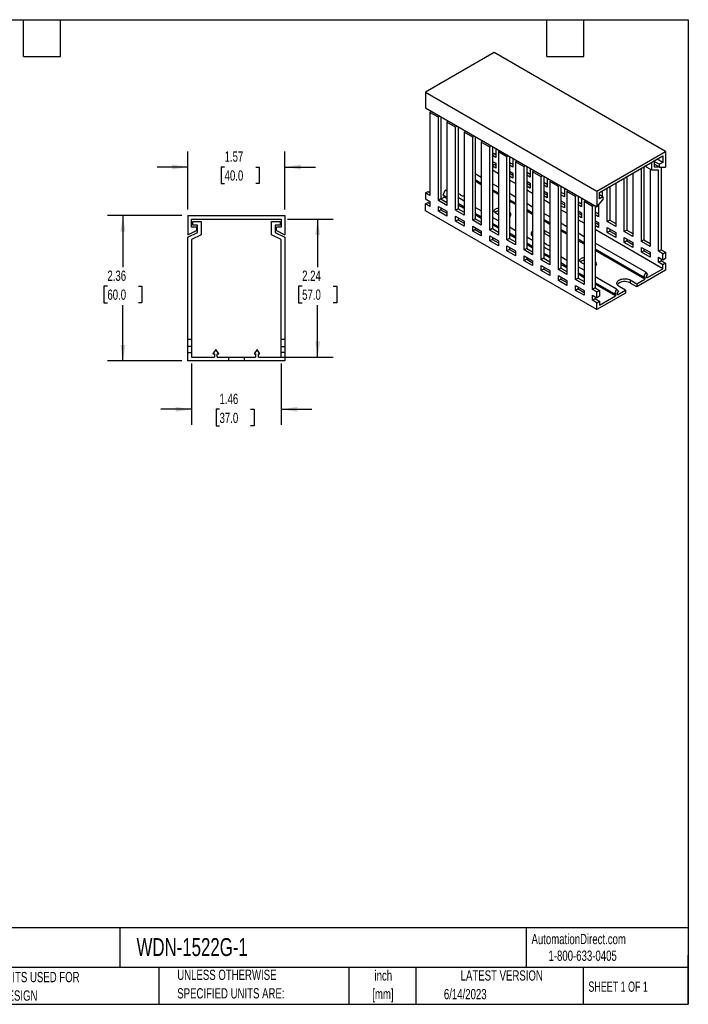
# Model space of a CAD drawing. Header units: inches. Extents: x 0.5 to 21.5, y 0.5 to 16.5.
# Tile 2 of 2: x 10.6 to 21.5, y 0.5 to 16.5. Entities that reach past the tile are written whole.
import ezdxf

# ---------------------------------------------------------------- set-up
doc = ezdxf.new("R2010")
doc.units = ezdxf.units.IN
doc.header["$LTSCALE"] = 2
doc.header["$MEASUREMENT"] = 0
doc.layers.add('DIMENSIONS', color=140, linetype='Continuous', lineweight=25)
doc.layers.add('TEXT', color=140, linetype='Continuous', lineweight=25)
doc.styles.add('SLDTEXTSTYLE0', font='TXT', dxfattribs={"width": 0.7})
doc.styles.add('SLDTEXTSTYLE1', font='TXT', dxfattribs={"width": 0.65})
doc.dimstyles.new('SLDDIMSTYLE0', dxfattribs={"dimtxt": 0.169922, "dimasz": 0.26, "dimexe": 0, "dimexo": 0.0625, "dimgap": 0.04248, "dimtad": 0, "dimtih": 1, "dimtoh": 1, "dimrnd": 1e-09, "dimzin": 12, "dimdsep": 46, "dimtxsty": 'SLDTEXTSTYLE0', "dimsah": 1, "dimcen": 0.09, "dimadec": 0, "dimazin": 3, "dimtfac": 1, "dimtofl": 0, "dimtmove": 0, "dimatfit": 3, "dimfxl": 0, "dimfrac": 2, "dimtolj": 1, "dimtzin": 12, "dimarcsym": 0})
doc.dimstyles.new('SLDDIMSTYLE3', dxfattribs={"dimtxt": 0.169922, "dimasz": 0.26, "dimexe": 0, "dimexo": 0.0625, "dimgap": 0.04248, "dimtad": 0, "dimtih": 1, "dimtoh": 1, "dimrnd": 1e-09, "dimzin": 12, "dimdsep": 46, "dimtxsty": 'SLDTEXTSTYLE0', "dimsah": 1, "dimcen": 0.09, "dimadec": 0, "dimazin": 3, "dimtfac": 1, "dimtmove": 0, "dimatfit": 0, "dimfxl": 0, "dimfrac": 2, "dimtolj": 1, "dimtzin": 12, "dimarcsym": 0})

# ---------------------------------------------------------------- blocks, each defined once
blk = doc.blocks.new('SW_NOTE_0')
at = {"layer": 'TEXT', "color": 0, "char_height": 0.1667, "attachment_point": 2, "style": 'SLDTEXTSTYLE0'}
for s, insert in [('inch', (0.25, 0.215)), ('[mm]', (0.244, -0.086))]:
    blk.add_mtext(s, dxfattribs=dict(at, insert=insert))
blk = doc.blocks.new('SW_NOTE_0_1')
at = {"layer": 'TEXT', "color": 0, "char_height": 0.16667, "attachment_point": 1, "style": 'SLDTEXTSTYLE0'}
for s, insert in [('UNLESS OTHERWISE', (0, 0.215)), ('SPECIFIED UNITS ARE:', (0, -0.086))]:
    blk.add_mtext(s, dxfattribs=dict(at, insert=insert))
blk = doc.blocks.new('SW_NOTE_0_5')
at = {"layer": 'TEXT', "color": 0, "char_height": 0.16667, "attachment_point": 1, "style": 'SLDTEXTSTYLE0'}
for s, insert in [('INCH UNITS USED FOR', (0, 0.215)), ('PART DESIGN', (0, -0.086))]:
    blk.add_mtext(s, dxfattribs=dict(at, insert=insert))
blk = doc.blocks.new('_D_4')
at = {"layer": 'DIMENSIONS'}
for p, q in [((13.43, 10.915), (13.43, 9.919)), ((14.886, 10.915), (14.886, 9.919)), ((13.43, 10.169), (12.93, 10.169)), ((13.884, 10.169), (13.827, 10.169)), ((13.827, 10.169), (13.827, 9.899)), ((14.389, 10.169), (14.446, 10.169)), ((14.446, 10.169), (14.446, 9.899)), ((14.886, 10.169), (15.386, 10.169)), ((13.827, 9.899), (13.884, 9.899)), ((14.446, 9.899), (14.389, 9.899))]:
    blk.add_line(p, q, dxfattribs=at)
for points in [[(13.43, 10.169), (13.17, 10.209), (13.17, 10.129)], [(14.886, 10.169), (15.146, 10.129), (15.146, 10.209)]]:
    blk.add_solid(points, dxfattribs=at)
at = {"layer": 'DIMENSIONS', "char_height": 0.1667, "attachment_point": 1, "style": 'SLDTEXTSTYLE0'}
for s, insert in [('1.46', (13.884, 10.422)), ('37.0', (13.884, 10.113))]:
    blk.add_mtext(s, dxfattribs=dict(at, insert=insert))
blk = doc.blocks.new('_D_5')
at = {"layer": 'DIMENSIONS'}
for p, q in [((13.37, 13.418), (13.37, 14.356)), ((14.945, 13.418), (14.945, 14.356)), ((13.37, 14.106), (12.87, 14.106)), ((13.966, 14.106), (13.909, 14.106)), ((13.909, 14.106), (13.909, 13.836)), ((14.471, 14.106), (14.528, 14.106)), ((14.528, 14.106), (14.528, 13.836)), ((14.945, 14.106), (15.445, 14.106)), ((13.909, 13.836), (13.966, 13.836)), ((14.528, 13.836), (14.471, 13.836))]:
    blk.add_line(p, q, dxfattribs=at)
for points in [[(13.37, 14.106), (13.11, 14.146), (13.11, 14.066)], [(14.945, 14.106), (15.205, 14.066), (15.205, 14.146)]]:
    blk.add_solid(points, dxfattribs=at)
at = {"layer": 'DIMENSIONS', "char_height": 0.1667, "attachment_point": 1, "style": 'SLDTEXTSTYLE0'}
for s, insert in [('1.57', (13.966, 14.359)), ('40.0', (13.966, 14.051))]:
    blk.add_mtext(s, dxfattribs=dict(at, insert=insert))
blk = doc.blocks.new('_D_6')
at = {"layer": 'DIMENSIONS'}
for p, q in [((14.986, 13.259), (15.728, 13.259)), ((15.478, 13.259), (15.478, 12.478)), ((15.226, 12.17), (15.169, 12.17)), ((15.169, 12.17), (15.169, 11.9)), ((15.731, 12.17), (15.788, 12.17)), ((15.788, 12.17), (15.788, 11.9)), ((15.169, 11.9), (15.226, 11.9)), ((15.478, 11.015), (15.478, 11.862)), ((15.788, 11.9), (15.731, 11.9)), ((14.569, 11.015), (15.728, 11.015))]:
    blk.add_line(p, q, dxfattribs=at)
for points in [[(15.478, 13.259), (15.438, 12.999), (15.518, 12.999)], [(15.478, 11.015), (15.518, 11.275), (15.438, 11.275)]]:
    blk.add_solid(points, dxfattribs=at)
at = {"layer": 'DIMENSIONS', "char_height": 0.1667, "attachment_point": 1, "style": 'SLDTEXTSTYLE0'}
for s, insert in [('2.24', (15.226, 12.423)), ('57.0', (15.226, 12.115))]:
    blk.add_mtext(s, dxfattribs=dict(at, insert=insert))
blk = doc.blocks.new('_D_7')
at = {"layer": 'DIMENSIONS'}
for p, q in [((13.27, 13.318), (12.064, 13.318)), ((12.314, 13.318), (12.314, 12.478)), ((12.062, 12.17), (12.005, 12.17)), ((12.005, 12.17), (12.005, 11.9)), ((12.567, 12.17), (12.624, 12.17)), ((12.624, 12.17), (12.624, 11.9)), ((12.005, 11.9), (12.062, 11.9)), ((12.314, 10.956), (12.314, 11.862)), ((12.624, 11.9), (12.567, 11.9)), ((13.27, 10.956), (12.064, 10.956))]:
    blk.add_line(p, q, dxfattribs=at)
for points in [[(12.314, 13.318), (12.274, 13.058), (12.354, 13.058)], [(12.314, 10.956), (12.354, 11.216), (12.274, 11.216)]]:
    blk.add_solid(points, dxfattribs=at)
at = {"layer": 'DIMENSIONS', "char_height": 0.1667, "attachment_point": 1, "style": 'SLDTEXTSTYLE0'}
for s, insert in [('2.36', (12.062, 12.423)), ('60.0', (12.062, 12.115))]:
    blk.add_mtext(s, dxfattribs=dict(at, insert=insert))

msp = doc.modelspace()

# ---------------------------------------------------------------- linework, layer by layer
for p, q in [((18.345, 15.966), (17.231, 15.323)), ((21.128, 14.359), (18.345, 15.966)), ((17.231, 15.323), (20.015, 13.716)), ((17.231, 15.323), (17.231, 15.066)), ((17.231, 15.066), (20.015, 13.459)), ((17.319, 15.015), (17.301, 14.994)), ((17.301, 14.994), (17.301, 13.644)), ((17.44, 14.914), (17.301, 14.994)), ((17.44, 14.914), (17.458, 14.935)), ((17.44, 13.563), (17.44, 14.914)), ((17.489, 14.917), (17.482, 14.908)), ((17.482, 14.908), (17.482, 13.588)), ((17.598, 14.855), (17.579, 14.833)), ((17.579, 14.833), (17.579, 13.483)), ((17.718, 14.753), (17.579, 14.833)), ((17.718, 14.753), (17.737, 14.774)), ((17.718, 13.403), (17.718, 14.753)), ((17.768, 14.756), (17.76, 14.747)), ((17.76, 14.747), (17.76, 13.427)), ((17.876, 14.694), (17.857, 14.673)), ((17.857, 14.673), (17.857, 13.322)), ((17.997, 14.592), (17.857, 14.673)), ((17.997, 14.592), (18.015, 14.614)), ((17.997, 13.242), (17.997, 14.592)), ((18.046, 14.596), (18.038, 14.587)), ((18.038, 14.587), (18.038, 13.266)), ((18.154, 14.533), (18.136, 14.512)), ((18.136, 14.512), (18.136, 13.162)), ((18.275, 14.431), (18.136, 14.512)), ((18.275, 14.431), (18.294, 14.453)), ((18.275, 13.081), (18.275, 14.431)), ((18.325, 14.435), (18.317, 14.426)), ((18.317, 14.426), (18.317, 13.105)), ((18.372, 14.407), (18.372, 14.263)), ((18.345, 14.327), (18.317, 14.311)), ((18.372, 14.263), (18.317, 14.295)), ((18.345, 14.327), (18.372, 14.311)), ((18.433, 14.373), (18.414, 14.351)), ((18.414, 14.351), (18.414, 13.001)), ((18.553, 14.271), (18.414, 14.351)), ((18.553, 14.271), (18.572, 14.292)), ((18.553, 12.921), (18.553, 14.271)), ((18.603, 14.274), (18.595, 14.265)), ((18.595, 14.265), (18.595, 12.945)), ((18.651, 14.247), (18.651, 14.102)), ((20.015, 13.716), (21.128, 14.359)), ((20.057, 13.692), (21.087, 14.287)), ((21.087, 14.287), (21.087, 14.182)), ((21.128, 14.359), (21.128, 14.102)), ((18.317, 14.198), (18.372, 14.166)), ((18.317, 14.134), (18.345, 14.15)), ((18.372, 14.086), (18.317, 14.118)), ((18.345, 14.15), (18.372, 14.134)), ((18.372, 14.166), (18.372, 14.086)), ((18.595, 14.182), (18.651, 14.15)), ((18.651, 14.102), (18.595, 14.134)), ((18.711, 14.212), (18.693, 14.19)), ((18.693, 14.19), (18.693, 12.84)), ((18.832, 14.11), (18.693, 14.19)), ((18.832, 14.11), (18.85, 14.132)), ((18.832, 12.76), (18.832, 14.11)), ((18.881, 14.114), (18.874, 14.104)), ((18.874, 14.104), (18.874, 12.784)), ((18.929, 14.086), (18.929, 13.941)), ((20.739, 12.896), (20.739, 14.086)), ((20.78, 14.11), (20.78, 12.921)), ((20.906, 14.056), (20.796, 14.119)), ((20.906, 14.056), (20.906, 14.182)), ((21.003, 14.239), (20.947, 14.207)), ((20.947, 14.207), (20.947, 14.11)), ((20.947, 14.198), (21.031, 14.15)), ((21.031, 14.102), (20.947, 14.15)), ((20.947, 14.11), (21.017, 14.11)), ((21.087, 14.182), (20.996, 14.235)), ((21.003, 14.239), (21.003, 14.239)), ((21.087, 14.182), (21.031, 14.15)), ((21.031, 14.102), (21.031, 14.15)), ((21.031, 14.102), (21.128, 14.102)), ((21.059, 14.102), (21.059, 12.76)), ((18.136, 13.938), (18.038, 13.994)), ((18.112, 13.952), (18.136, 13.965)), ((18.414, 13.997), (18.317, 14.054)), ((18.595, 14.038), (18.651, 14.005)), ((18.595, 14.005), (18.651, 13.973)), ((18.651, 13.925), (18.595, 13.957)), ((18.651, 14.005), (18.651, 13.925)), ((18.874, 14.021), (18.929, 13.989)), ((18.929, 13.941), (18.874, 13.973)), ((18.99, 14.051), (18.971, 14.03)), ((18.971, 14.03), (18.971, 12.68)), ((19.11, 13.949), (18.971, 14.03)), ((19.11, 13.949), (19.129, 13.971)), ((19.11, 12.599), (19.11, 13.949)), ((19.16, 13.953), (19.152, 13.944)), ((19.152, 13.944), (19.152, 12.623)), ((19.208, 13.925), (19.208, 13.78)), ((20.46, 13.057), (20.46, 13.925)), ((20.502, 13.949), (20.502, 13.081)), ((20.6, 14.006), (20.6, 12.977)), ((20.878, 14.072), (20.878, 12.816)), ((21.017, 14.056), (20.906, 14.056)), ((21.017, 12.736), (21.017, 14.056)), ((18.136, 13.84), (18.038, 13.897)), ((18.136, 13.817), (18.038, 13.874)), ((18.414, 13.777), (18.317, 13.834)), ((18.693, 13.837), (18.595, 13.893)), ((18.874, 13.877), (18.929, 13.845)), ((18.874, 13.845), (18.929, 13.813)), ((18.929, 13.764), (18.874, 13.796)), ((18.929, 13.845), (18.929, 13.764)), ((19.152, 13.861), (19.208, 13.829)), ((19.208, 13.78), (19.152, 13.813)), ((19.268, 13.89), (19.249, 13.869)), ((19.249, 13.869), (19.249, 12.519)), ((19.389, 13.789), (19.249, 13.869)), ((19.389, 13.789), (19.407, 13.81)), ((19.389, 12.438), (19.389, 13.789)), ((19.438, 13.792), (19.43, 13.783)), ((19.43, 13.783), (19.43, 12.463)), ((19.486, 13.765), (19.486, 13.62)), ((20.182, 13.218), (20.182, 13.765)), ((20.224, 13.789), (20.224, 13.242)), ((20.321, 13.845), (20.321, 13.138)), ((17.231, 13.684), (17.273, 13.708)), ((17.231, 13.684), (17.231, 13.588)), ((17.301, 13.644), (17.231, 13.684)), ((17.273, 13.708), (17.301, 13.692)), ((17.482, 13.588), (17.534, 13.618)), ((17.517, 13.651), (17.551, 13.729)), ((17.579, 13.615), (17.517, 13.651)), ((17.534, 13.618), (17.534, 13.641)), ((17.579, 13.592), (17.534, 13.618)), ((17.579, 13.713), (17.551, 13.729)), ((17.802, 13.652), (17.76, 13.676)), ((17.857, 13.552), (17.76, 13.609)), ((18.414, 13.68), (18.317, 13.736)), ((18.414, 13.657), (18.317, 13.713)), ((18.693, 13.617), (18.595, 13.673)), ((18.971, 13.676), (18.874, 13.732)), ((19.152, 13.716), (19.208, 13.684)), ((19.152, 13.684), (19.208, 13.652)), ((19.208, 13.604), (19.152, 13.636)), ((19.208, 13.684), (19.208, 13.604)), ((19.43, 13.7), (19.486, 13.668)), ((19.486, 13.62), (19.43, 13.652)), ((19.546, 13.73), (19.528, 13.708)), ((19.528, 13.708), (19.528, 12.358)), ((19.667, 13.628), (19.528, 13.708)), ((19.667, 13.628), (19.685, 13.649)), ((19.667, 12.278), (19.667, 13.628)), ((19.717, 13.631), (19.709, 13.622)), ((19.709, 13.622), (19.709, 12.302)), ((19.764, 13.604), (19.764, 13.459)), ((20.015, 13.716), (20.015, 13.459)), ((20.057, 13.588), (20.057, 13.692)), ((20.112, 13.62), (20.057, 13.652)), ((20.112, 13.62), (20.057, 13.588)), ((20.098, 13.716), (20.098, 13.628)), ((20.112, 13.62), (20.112, 13.572)), ((17.231, 13.588), (17.301, 13.547)), ((17.231, 13.507), (17.273, 13.531)), ((17.231, 13.395), (17.231, 13.507)), ((17.301, 13.467), (17.231, 13.507)), ((17.273, 13.531), (17.301, 13.515)), ((17.301, 13.547), (17.301, 13.467)), ((17.482, 13.588), (17.44, 13.563)), ((17.579, 13.483), (17.44, 13.563)), ((17.44, 13.387), (17.44, 13.467)), ((17.44, 13.467), (17.579, 13.387)), ((17.482, 13.588), (17.579, 13.531)), ((17.482, 13.443), (17.482, 13.411)), ((17.857, 13.455), (17.76, 13.511)), ((17.857, 13.432), (17.76, 13.488)), ((18.136, 13.392), (18.038, 13.448)), ((18.693, 13.519), (18.595, 13.575)), ((18.693, 13.496), (18.595, 13.552)), ((18.971, 13.456), (18.874, 13.512)), ((19.249, 13.515), (19.152, 13.571)), ((19.43, 13.555), (19.486, 13.523)), ((19.43, 13.523), (19.486, 13.491)), ((19.486, 13.443), (19.43, 13.475)), ((19.486, 13.523), (19.486, 13.443)), ((19.709, 13.539), (19.764, 13.507)), ((19.764, 13.459), (19.709, 13.491)), ((19.825, 13.569), (19.806, 13.548)), ((19.806, 13.548), (19.806, 12.197)), ((19.945, 13.467), (19.806, 13.548)), ((19.945, 13.467), (19.964, 13.489)), ((19.945, 12.117), (19.945, 13.467)), ((19.995, 13.471), (19.987, 13.462)), ((19.987, 13.462), (19.987, 12.141)), ((20.015, 13.459), (20.112, 13.572)), ((20.043, 13.491), (20.043, 13.298)), ((13.37, 13.318), (13.37, 13.003)), ((13.37, 13.318), (14.945, 13.318)), ((14.945, 13.318), (14.945, 13.003)), ((20.015, 11.788), (17.231, 13.395)), ((17.482, 13.411), (17.44, 13.387)), ((17.579, 13.306), (17.44, 13.387)), ((17.482, 13.411), (17.579, 13.354)), ((17.579, 13.387), (17.579, 13.306)), ((17.76, 13.427), (17.718, 13.403)), ((17.857, 13.322), (17.718, 13.403)), ((17.718, 13.226), (17.718, 13.306)), ((17.718, 13.306), (17.857, 13.226)), ((17.76, 13.427), (17.857, 13.371)), ((17.76, 13.282), (17.76, 13.25)), ((18.136, 13.294), (18.038, 13.35)), ((18.136, 13.271), (18.038, 13.327)), ((18.414, 13.231), (18.317, 13.287)), ((18.414, 13.33), (18.372, 13.354)), ((18.971, 13.358), (18.874, 13.414)), ((18.971, 13.335), (18.874, 13.391)), ((19.249, 13.295), (19.152, 13.352)), ((19.528, 13.354), (19.43, 13.411)), ((19.709, 13.395), (19.764, 13.363)), ((19.709, 13.363), (19.764, 13.33)), ((19.764, 13.282), (19.709, 13.314)), ((19.764, 13.363), (19.764, 13.282)), ((19.987, 13.379), (20.043, 13.346)), ((20.043, 13.298), (19.987, 13.33)), ((13.43, 13.259), (14.886, 13.259)), ((13.43, 13.131), (13.43, 13.259)), ((13.508, 13.131), (13.43, 13.131)), ((13.449, 13.161), (13.449, 13.22)), ((13.449, 13.22), (13.587, 13.22)), ((13.528, 13.161), (13.449, 13.161)), ((13.508, 13.131), (13.508, 13.072)), ((13.528, 13.043), (13.528, 13.161)), ((13.587, 13.22), (13.587, 13.006)), ((14.729, 13.006), (14.729, 13.22)), ((14.729, 13.22), (14.867, 13.22)), ((14.867, 13.161), (14.788, 13.161)), ((14.788, 13.161), (14.788, 13.043)), ((14.807, 13.072), (14.807, 13.131)), ((14.886, 13.131), (14.807, 13.131)), ((14.867, 13.22), (14.867, 13.161)), ((14.886, 13.259), (14.886, 13.131)), ((17.76, 13.25), (17.718, 13.226)), ((17.857, 13.146), (17.718, 13.226)), ((17.76, 13.25), (17.857, 13.194)), ((17.857, 13.226), (17.857, 13.146)), ((18.038, 13.266), (17.997, 13.242)), ((18.136, 13.162), (17.997, 13.242)), ((17.997, 13.065), (17.997, 13.146)), ((17.997, 13.146), (18.136, 13.065)), ((18.038, 13.266), (18.136, 13.21)), ((18.038, 13.121), (18.038, 13.089)), ((18.414, 13.133), (18.317, 13.189)), ((18.414, 13.11), (18.317, 13.166)), ((18.693, 13.07), (18.595, 13.127)), ((19.249, 13.197), (19.152, 13.254)), ((19.249, 13.174), (19.152, 13.231)), ((19.528, 13.135), (19.43, 13.191)), ((19.806, 13.194), (19.709, 13.25)), ((19.987, 13.234), (20.043, 13.202)), ((19.987, 13.202), (20.043, 13.17)), ((20.043, 13.121), (19.987, 13.154)), ((20.043, 13.202), (20.043, 13.121)), ((20.224, 13.242), (20.182, 13.218)), ((20.321, 13.138), (20.182, 13.218)), ((20.182, 13.041), (20.182, 13.121)), ((20.182, 13.121), (20.321, 13.041)), ((20.224, 13.242), (20.321, 13.186)), ((13.37, 13.003), (13.508, 13.072)), ((13.37, 12.964), (13.528, 13.043)), ((13.37, 11.31), (13.37, 12.964)), ((13.587, 13.006), (13.43, 12.927)), ((14.886, 12.927), (14.729, 13.006)), ((14.788, 13.043), (14.945, 12.964)), ((14.807, 13.072), (14.945, 13.003)), ((14.945, 12.964), (14.945, 11.31)), ((18.038, 13.089), (17.997, 13.065)), ((18.136, 12.985), (17.997, 13.065)), ((18.038, 13.089), (18.136, 13.033)), ((18.136, 13.065), (18.136, 12.985)), ((18.317, 13.105), (18.275, 13.081)), ((18.414, 13.001), (18.275, 13.081)), ((18.275, 12.904), (18.275, 12.985)), ((18.275, 12.985), (18.414, 12.905)), ((18.317, 13.105), (18.414, 13.049)), ((18.317, 12.961), (18.317, 12.929)), ((18.693, 12.972), (18.595, 13.029)), ((18.693, 12.949), (18.595, 13.006)), ((18.971, 12.91), (18.874, 12.966)), ((19.152, 13.08), (19.166, 13.073)), ((19.166, 13.025), (19.152, 13.032)), ((19.166, 13.073), (19.249, 13.025)), ((19.166, 13.073), (19.166, 13.025)), ((19.249, 12.977), (19.166, 13.025)), ((19.528, 13.037), (19.43, 13.093)), ((19.528, 13.014), (19.43, 13.07)), ((19.806, 12.974), (19.709, 13.03)), ((21.087, 12.454), (19.987, 13.089)), ((20.224, 13.065), (20.182, 13.041)), ((20.321, 12.961), (20.182, 13.041)), ((20.224, 13.097), (20.224, 13.065)), ((20.224, 13.065), (20.321, 13.009)), ((20.321, 13.041), (20.321, 12.961)), ((20.502, 13.081), (20.46, 13.057)), ((20.6, 12.977), (20.46, 13.057)), ((20.46, 12.88), (20.46, 12.961)), ((20.46, 12.961), (20.6, 12.88)), ((20.502, 13.081), (20.6, 13.025)), ((13.43, 12.927), (13.43, 11.31)), ((14.886, 11.31), (14.886, 12.927)), ((18.317, 12.929), (18.275, 12.904)), ((18.414, 12.824), (18.275, 12.904)), ((18.317, 12.929), (18.414, 12.872)), ((18.414, 12.905), (18.414, 12.824)), ((18.595, 12.945), (18.553, 12.921)), ((18.693, 12.84), (18.553, 12.921)), ((18.553, 12.744), (18.553, 12.824)), ((18.553, 12.824), (18.693, 12.744)), ((18.595, 12.945), (18.693, 12.888)), ((18.595, 12.8), (18.595, 12.768)), ((18.971, 12.812), (18.874, 12.868)), ((18.971, 12.789), (18.874, 12.845)), ((19.194, 12.848), (19.152, 12.872)), ((19.249, 12.749), (19.152, 12.805)), ((19.806, 12.876), (19.709, 12.932)), ((19.806, 12.853), (19.709, 12.909)), ((20.808, 12.395), (19.987, 12.869)), ((20.502, 12.904), (20.46, 12.88)), ((20.6, 12.8), (20.46, 12.88)), ((20.502, 12.937), (20.502, 12.904)), ((20.502, 12.904), (20.6, 12.848)), ((20.6, 12.88), (20.6, 12.8)), ((20.78, 12.921), (20.739, 12.896)), ((20.878, 12.816), (20.739, 12.896)), ((20.739, 12.72), (20.739, 12.8)), ((20.739, 12.8), (20.878, 12.72)), ((20.78, 12.921), (20.878, 12.864)), ((18.595, 12.768), (18.553, 12.744)), ((18.693, 12.663), (18.553, 12.744)), ((18.595, 12.768), (18.693, 12.712)), ((18.693, 12.744), (18.693, 12.663)), ((18.874, 12.784), (18.832, 12.76)), ((18.971, 12.68), (18.832, 12.76)), ((18.832, 12.583), (18.832, 12.663)), ((18.832, 12.663), (18.971, 12.583)), ((18.874, 12.784), (18.971, 12.728)), ((19.249, 12.651), (19.152, 12.707)), ((19.249, 12.628), (19.152, 12.684)), ((19.528, 12.588), (19.43, 12.644)), ((20.774, 12.317), (19.987, 12.772)), ((20.792, 12.284), (19.987, 12.749)), ((20.78, 12.744), (20.739, 12.72)), ((20.878, 12.639), (20.739, 12.72)), ((20.78, 12.776), (20.78, 12.744)), ((20.78, 12.744), (20.878, 12.688)), ((20.878, 12.72), (20.878, 12.639)), ((21.059, 12.76), (21.017, 12.736)), ((21.087, 12.696), (21.017, 12.736)), ((21.059, 12.76), (21.128, 12.72)), ((21.087, 12.696), (21.128, 12.72)), ((21.087, 12.599), (21.087, 12.696)), ((21.128, 12.72), (21.128, 12.623)), ((18.874, 12.607), (18.832, 12.583)), ((18.971, 12.503), (18.832, 12.583)), ((18.874, 12.639), (18.874, 12.607)), ((18.874, 12.607), (18.971, 12.551)), ((18.971, 12.583), (18.971, 12.503)), ((19.152, 12.623), (19.11, 12.599)), ((19.249, 12.519), (19.11, 12.599)), ((19.11, 12.422), (19.11, 12.503)), ((19.11, 12.503), (19.249, 12.422)), ((19.152, 12.623), (19.249, 12.567)), ((19.528, 12.49), (19.43, 12.547)), ((19.528, 12.467), (19.43, 12.524)), ((19.806, 12.428), (19.709, 12.484)), ((19.806, 12.527), (19.764, 12.551)), ((21.017, 12.639), (21.087, 12.599)), ((21.017, 12.559), (21.017, 12.639)), ((21.017, 12.559), (21.059, 12.583)), ((21.087, 12.519), (21.017, 12.559)), ((21.059, 12.615), (21.059, 12.583)), ((21.059, 12.583), (21.128, 12.543)), ((21.087, 12.599), (21.128, 12.623)), ((21.128, 12.543), (21.087, 12.519)), ((21.087, 12.454), (21.087, 12.519)), ((21.128, 12.543), (21.128, 12.43)), ((19.152, 12.446), (19.11, 12.422)), ((19.249, 12.342), (19.11, 12.422)), ((19.152, 12.479), (19.152, 12.446)), ((19.152, 12.446), (19.249, 12.39)), ((19.249, 12.422), (19.249, 12.342)), ((19.43, 12.463), (19.389, 12.438)), ((19.528, 12.358), (19.389, 12.438)), ((19.389, 12.262), (19.389, 12.342)), ((19.389, 12.342), (19.528, 12.262)), ((19.43, 12.463), (19.528, 12.406)), ((19.806, 12.33), (19.709, 12.386)), ((19.806, 12.307), (19.709, 12.363)), ((20.335, 12.122), (19.987, 12.323)), ((21.128, 12.43), (20.662, 12.161)), ((20.808, 12.395), (20.774, 12.317)), ((20.774, 12.317), (20.792, 12.328)), ((20.792, 12.328), (20.792, 12.284)), ((20.843, 12.357), (20.808, 12.395)), ((20.825, 12.303), (21.087, 12.454)), ((20.825, 12.347), (20.843, 12.357)), ((20.825, 12.303), (20.825, 12.347)), ((19.43, 12.286), (19.389, 12.262)), ((19.528, 12.181), (19.389, 12.262)), ((19.43, 12.318), (19.43, 12.286)), ((19.43, 12.286), (19.528, 12.23)), ((19.528, 12.262), (19.528, 12.181)), ((19.709, 12.302), (19.667, 12.278)), ((19.806, 12.197), (19.667, 12.278)), ((19.667, 12.101), (19.667, 12.181)), ((19.667, 12.181), (19.806, 12.101)), ((19.709, 12.302), (19.806, 12.246)), ((20.301, 12.044), (19.987, 12.225)), ((20.318, 12.011), (19.987, 12.202)), ((20.481, 12.105), (20.377, 12.165)), ((20.558, 12.27), (20.662, 12.209)), ((20.558, 12.27), (20.558, 12.221)), ((20.662, 12.161), (20.558, 12.221)), ((20.662, 12.209), (20.792, 12.284)), ((20.662, 12.209), (20.662, 12.161)), ((19.709, 12.125), (19.667, 12.101)), ((19.806, 12.021), (19.667, 12.101)), ((19.709, 12.157), (19.709, 12.125)), ((19.709, 12.125), (19.806, 12.069)), ((19.806, 12.101), (19.806, 12.021)), ((19.987, 12.141), (19.945, 12.117)), ((20.015, 12.077), (19.945, 12.117)), ((19.945, 12.021), (20.015, 11.98)), ((19.945, 11.94), (19.945, 12.021)), ((19.987, 12.141), (20.057, 12.101)), ((20.015, 12.077), (20.057, 12.101)), ((20.015, 11.98), (20.015, 12.077)), ((20.481, 12.057), (20.015, 11.788)), ((20.057, 12.005), (20.015, 11.98)), ((20.057, 12.101), (20.057, 12.005)), ((20.057, 11.86), (20.318, 12.011)), ((20.335, 12.122), (20.301, 12.044)), ((20.301, 12.044), (20.318, 12.054)), ((20.318, 12.054), (20.318, 12.011)), ((20.369, 12.084), (20.335, 12.122)), ((20.352, 12.03), (20.481, 12.105)), ((20.352, 12.074), (20.369, 12.084)), ((20.352, 12.03), (20.352, 12.074)), ((20.481, 12.105), (20.481, 12.057)), ((19.987, 11.964), (19.945, 11.94)), ((20.015, 11.9), (19.945, 11.94)), ((19.987, 11.996), (19.987, 11.964)), ((19.987, 11.964), (20.057, 11.924)), ((20.015, 11.9), (20.057, 11.924)), ((20.015, 11.788), (20.015, 11.9)), ((20.057, 11.924), (20.057, 11.86)), ((13.37, 11.192), (13.37, 11.31)), ((13.37, 11.31), (13.43, 11.31)), ((13.43, 11.31), (13.43, 11.192)), ((14.886, 11.192), (14.886, 11.31)), ((14.886, 11.31), (14.945, 11.31)), ((14.945, 11.31), (14.945, 11.192)), ((13.43, 11.192), (13.37, 11.192)), ((13.37, 11.094), (13.37, 11.192)), ((13.37, 10.956), (13.37, 11.094)), ((13.37, 11.094), (13.43, 11.094)), ((13.43, 11.192), (13.43, 11.094)), ((13.43, 11.094), (13.43, 11.015)), ((13.823, 11.14), (13.775, 11.068)), ((13.775, 11.068), (13.8, 11.068)), ((13.8, 11.068), (13.8, 11.015)), ((13.872, 11.068), (13.823, 11.14)), ((13.847, 11.068), (13.872, 11.068)), ((13.847, 11.015), (13.847, 11.068)), ((14.493, 11.14), (14.444, 11.068)), ((14.444, 11.068), (14.469, 11.068)), ((14.469, 11.068), (14.469, 11.015)), ((14.541, 11.068), (14.493, 11.14)), ((14.516, 11.068), (14.541, 11.068)), ((14.516, 11.015), (14.516, 11.068)), ((14.886, 11.192), (14.945, 11.192)), ((14.886, 11.094), (14.886, 11.192)), ((14.886, 11.015), (14.886, 11.094)), ((14.945, 11.094), (14.886, 11.094)), ((14.945, 11.192), (14.945, 11.094)), ((14.945, 11.094), (14.945, 10.956)), ((14.03, 10.956), (13.37, 10.956)), ((13.43, 11.015), (13.8, 11.015)), ((13.847, 11.015), (14.03, 11.015)), ((14.03, 11.015), (14.03, 10.956)), ((14.03, 11.015), (14.286, 11.015)), ((14.286, 10.956), (14.03, 10.956)), ((14.286, 11.015), (14.286, 10.956)), ((14.286, 11.015), (14.469, 11.015)), ((14.945, 10.956), (14.286, 10.956)), ((14.516, 11.015), (14.886, 11.015))]:
    msp.add_line(p, q)
at = {"flags": 128}
for points in [[(18.372, 13.354), (18.361, 13.362), (18.353, 13.371), (18.348, 13.381), (18.346, 13.391), (18.348, 13.401), (18.353, 13.41), (18.361, 13.419), (18.372, 13.427), (18.386, 13.433), (18.401, 13.438), (18.414, 13.44)], [(18.611, 13.31), (18.606, 13.315), (18.595, 13.322)], [(19.764, 12.551), (19.753, 12.559), (19.745, 12.568), (19.74, 12.577), (19.738, 12.587), (19.74, 12.597), (19.745, 12.607), (19.753, 12.615), (19.764, 12.623), (19.778, 12.63), (19.793, 12.634), (19.806, 12.637)], [(20.003, 12.507), (19.998, 12.511), (19.987, 12.519)], [(20.377, 12.165), (20.363, 12.175), (20.352, 12.185), (20.345, 12.196), (20.34, 12.208), (20.339, 12.221), (20.342, 12.233), (20.348, 12.244), (20.357, 12.255), (20.37, 12.265), (20.385, 12.274), (20.402, 12.281), (20.421, 12.286), (20.441, 12.29), (20.462, 12.291), (20.483, 12.291), (20.504, 12.288), (20.523, 12.284), (20.542, 12.278), (20.558, 12.27)]]:
    msp.add_lwpolyline(points, dxfattribs=at)
for centre, radius, start, end in [((17.883, 13.801), 0.17, 241.3181, 261.2733), ((18.422, 13.298), 0.0944, 94.6846, 133.4851), ((18.581, 13.334), 0.0387, 290.7834, 69.2166), ((18.999, 13.021), 0.0514, 123.728, 236.272), ((19.015, 12.959), 0.0713, 128.2895, 148.3866), ((19.275, 12.997), 0.17, 241.3181, 261.2733), ((19.814, 12.494), 0.0944, 94.6846, 133.4851), ((19.973, 12.531), 0.0387, 290.7834, 69.2166), ((20.469, 12.076), 0.17, 58.7045, 136.448)]:
    msp.add_arc(centre, radius, start, end)
at = {"layer": 'TEXT'}
for p, q in [((0.5, 16.5), (21.5, 16.5)), ((10.7, 15.9), (10.7, 16.5)), ((11.3, 15.9), (11.3, 16.5)), ((19.2, 15.9), (19.2, 16.5)), ((19.8, 15.9), (19.8, 16.5)), ((21.5, 16.5), (21.5, 0.5)), ((10.7, 15.9), (11.3, 15.9)), ((19.2, 15.9), (19.8, 15.9)), ((21.5, 1.742), (0.5, 1.742)), ((12.264, 1.742), (12.264, 1.1)), ((18.864, 1.742), (18.864, 1.1)), ((21.5, 0.5), (21.5, 1.3)), ((21.5, 1.1), (0.5, 1.1)), ((12.896, 1.1), (12.896, 0.5)), ((15.986, 1.1), (15.986, 0.5)), ((17.072, 1.1), (17.072, 0.5)), ((19.791, 1.1), (19.791, 0.5)), ((0.5, 0.5), (21.5, 0.5))]:
    msp.add_line(p, q, dxfattribs=at)

# ---------------------------------------------------------------- block references
for name, p in [('SW_NOTE_0_5', (9.868, 0.811)), ('SW_NOTE_0_1', (13.197, 0.848)), ('SW_NOTE_0', (16.295, 0.837))]:
    msp.add_blockref(name, p, dxfattribs=at)

# ---------------------------------------------------------------- texts
for s, insert, char_height, attachment_point, style in [('AutomationDirect.com', (18.952, 1.644), 0.16667, 1, 'SLDTEXTSTYLE0'), ('WDN-1522G-1', (12.536, 1.576), 0.29167, 1, 'SLDTEXTSTYLE0'), ('1-800-633-0405', (19.228, 1.373), 0.16667, 1, 'SLDTEXTSTYLE0'), ('LATEST VERSION', (18.469, 1.052), 0.16667, 2, 'SLDTEXTSTYLE0'), ('SHEET 1 OF 1', (19.877, 0.87), 0.16667, 1, 'SLDTEXTSTYLE1'), ('6/14/2023', (17.529, 0.749), 0.1667, 1, 'SLDTEXTSTYLE0')]:
    msp.add_mtext(s, dxfattribs=dict(at, insert=insert, char_height=char_height, attachment_point=attachment_point, style=style))

# ---------------------------------------------------------------- dimensions: what is measured, and where the dimension line sits
at = {"layer": 'DIMENSIONS'}
for base, p1, p2, picture, middle in [((14.9453, 14.1057), (13.3705, 13.3183), (14.9453, 13.3183), '_D_5', (14.2187, 14.1057)), ((13.43, 10.169), (14.886, 11.015), (13.43, 11.015), '_D_4', (14.137, 10.169))]:
    dim = msp.add_linear_dim(base=base, p1=p1, p2=p2, dimstyle='SLDDIMSTYLE3', dxfattribs=at)
    dim.commit()
    dim.dimension.update_dxf_attribs({"geometry": picture, "text_midpoint": middle, "dimtype": 160})
for base, p1, p2, picture, middle in [((12.314, 10.956), (13.37, 13.318), (13.37, 10.956), '_D_7', (12.314, 12.17)), ((15.478, 13.259), (14.469, 11.015), (14.886, 13.259), '_D_6', (15.478, 12.17))]:
    dim = msp.add_linear_dim(base=base, p1=p1, p2=p2, angle=90, dimstyle='SLDDIMSTYLE0', dxfattribs=at)
    dim.commit()
    dim.dimension.update_dxf_attribs({"geometry": picture, "text_midpoint": middle, "dimtype": 160})

doc.saveas('drawing.dxf')
